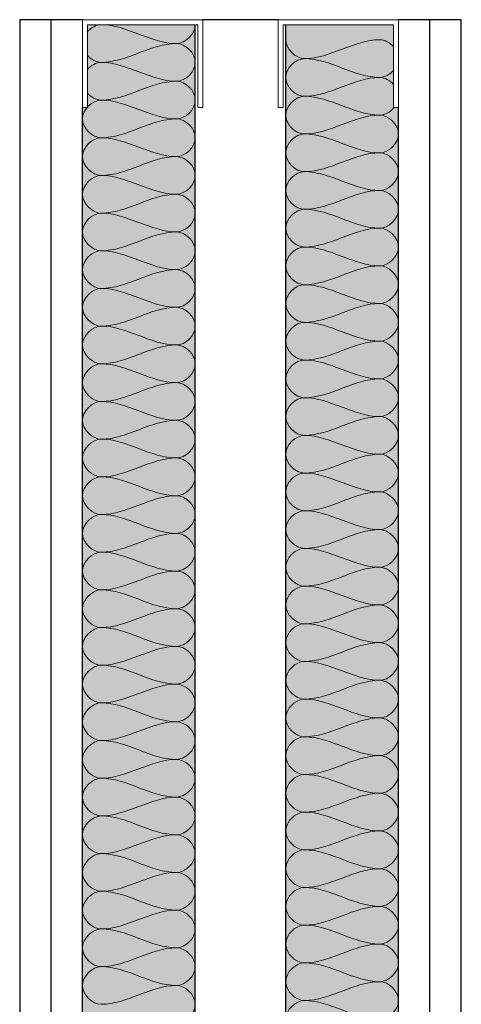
# Model space of a CAD drawing. Header units: millimetres. Extents: x -324 to 2524, y -490 to 1000.
# Tile 2 of 6: x -148 to 28, y 608 to 1000. Entities that reach past the tile are written whole.
import ezdxf

# ---------------------------------------------------------------- set-up
doc = ezdxf.new("R2010")
doc.units = ezdxf.units.MM
for name, color, linetype, lineweight in [('A-DETL', 90, 'Continuous', 18), ('A-DETL-GENF', 92, 'Continuous', 18), ('A-WALL', 113, 'Continuous', 25), ('A-WALL-PATT', 111, 'Continuous', 25), ('I-WALL', 2, 'Continuous', 25)]:
    doc.layers.add(name, color=color, linetype=linetype, lineweight=lineweight)

# ---------------------------------------------------------------- blocks, each defined once
blk = doc.blocks.new('metal-framing_raia - 48mm-7427-Section 1')
at = {"layer": 'A-DETL-GENF'}
for p, q in [((-121, 35), (-123, 35)), ((-123, 35), (-123, 0)), ((-121, 2), (-121, 35)), ((-75, 35), (-77, 35)), ((-77, 35), (-77, 2)), ((-75, 0), (-75, 35)), ((-123, 6), (-123, 29)), ((-121, 29), (-121, 6)), ((-77, 29), (-77, 6)), ((-75, 6), (-75, 29)), ((-123, 0), (-75, 0)), ((-77, 2), (-121, 2))]:
    blk.add_line(p, q, dxfattribs=at)

msp = doc.modelspace()

# ---------------------------------------------------------------- hatches: boundary and pattern name
at = {"layer": 'A-WALL-PATT'}
for points in [[(-78, 2), (-78, 998), (-121, 998), (-121, 965), (-123, 965), (-123, 35), (-121, 35), (-121, 2)], [(1, 2), (1, 35), (3, 35), (3, 965), (1, 965), (1, 998), (-42, 998), (-42, 2)]]:
    msp.add_hatch(color=256, dxfattribs=at).paths.add_polyline_path(points)

# ---------------------------------------------------------------- linework, layer by layer
at = {"layer": 'A-DETL'}
for points in [[(-115.5, 998), (-117.506, 998), (-119.65, 996.793), (-121.13, 995.063)], [(-85.5, 990.5), (-95.808, 990.5), (-105.192, 998), (-115.5, 998)], [(-78, 998), (-78, 994.464), (-81.964, 990.5), (-85.5, 990.5)], [(-34.5, 984.5), (-38.036, 984.5), (-42, 988.464), (-42, 992)], [(-4.5, 992), (-14.808, 992), (-24.192, 984.5), (-34.5, 984.5)], [(1.13, 989.063), (-0.35, 990.793), (-2.494, 992), (-4.5, 992)], [(-115.5, 983), (-105.192, 983), (-95.808, 990.5), (-85.5, 990.5)], [(-85.5, 990.5), (-81.964, 990.5), (-74.036, 983), (-81.964, 975.5), (-85.5, 975.5)], [(-121.13, 985.937), (-119.65, 984.207), (-117.506, 983), (-115.5, 983)], [(-34.5, 969.5), (-38.036, 969.5), (-45.964, 977), (-38.036, 984.5), (-34.5, 984.5)], [(-34.5, 984.5), (-24.192, 984.5), (-14.808, 977), (-4.5, 977)], [(-115.5, 983), (-117.506, 983), (-119.65, 981.793), (-121.13, 980.063)], [(-85.5, 975.5), (-95.808, 975.5), (-105.192, 983), (-115.5, 983)], [(-4.5, 977), (-14.808, 977), (-24.192, 969.5), (-34.5, 969.5)], [(-4.5, 977), (-2.494, 977), (-0.35, 978.207), (1.13, 979.937)], [(1.13, 974.063), (-0.35, 975.793), (-2.494, 977), (-4.5, 977)], [(-115.5, 968), (-105.192, 968), (-95.808, 975.5), (-85.5, 975.5)], [(-85.5, 975.5), (-81.964, 975.5), (-74.036, 968), (-81.964, 960.5), (-85.5, 960.5)], [(-121.13, 970.937), (-119.65, 969.207), (-117.506, 968), (-115.5, 968)], [(-34.5, 954.5), (-38.036, 954.5), (-45.964, 962), (-38.036, 969.5), (-34.5, 969.5)], [(-34.5, 969.5), (-24.192, 969.5), (-14.808, 962), (-4.5, 962)], [(-115.5, 968), (-119.036, 968), (-126.964, 960.5), (-119.036, 953), (-115.5, 953)], [(-85.5, 960.5), (-95.808, 960.5), (-105.192, 968), (-115.5, 968)], [(-4.5, 962), (-2.494, 962), (-0.35, 963.207), (1.13, 964.937)], [(-115.5, 953), (-105.192, 953), (-95.808, 960.5), (-85.5, 960.5)], [(-85.5, 960.5), (-81.964, 960.5), (-74.036, 953), (-81.964, 945.5), (-85.5, 945.5)], [(-4.5, 962), (-14.808, 962), (-24.192, 954.5), (-34.5, 954.5)], [(-4.5, 947), (-0.964, 947), (6.964, 954.5), (-0.964, 962), (-4.5, 962)], [(-115.5, 953), (-119.036, 953), (-126.964, 945.5), (-119.036, 938), (-115.5, 938)], [(-85.5, 945.5), (-95.808, 945.5), (-105.192, 953), (-115.5, 953)], [(-34.5, 939.5), (-38.036, 939.5), (-45.964, 947), (-38.036, 954.5), (-34.5, 954.5)], [(-34.5, 954.5), (-24.192, 954.5), (-14.808, 947), (-4.5, 947)], [(-115.5, 938), (-105.192, 938), (-95.808, 945.5), (-85.5, 945.5)], [(-85.5, 945.5), (-81.964, 945.5), (-74.036, 938), (-81.964, 930.5), (-85.5, 930.5)], [(-4.5, 947), (-14.808, 947), (-24.192, 939.5), (-34.5, 939.5)], [(-4.5, 932), (-0.964, 932), (6.964, 939.5), (-0.964, 947), (-4.5, 947)], [(-115.5, 938), (-119.036, 938), (-126.964, 930.5), (-119.036, 923), (-115.5, 923)], [(-85.5, 930.5), (-95.808, 930.5), (-105.192, 938), (-115.5, 938)], [(-34.5, 924.5), (-38.036, 924.5), (-45.964, 932), (-38.036, 939.5), (-34.5, 939.5)], [(-34.5, 939.5), (-24.192, 939.5), (-14.808, 932), (-4.5, 932)], [(-115.5, 923), (-105.192, 923), (-95.808, 930.5), (-85.5, 930.5)], [(-85.5, 930.5), (-81.964, 930.5), (-74.036, 923), (-81.964, 915.5), (-85.5, 915.5)], [(-4.5, 932), (-14.808, 932), (-24.192, 924.5), (-34.5, 924.5)], [(-4.5, 917), (-0.964, 917), (6.964, 924.5), (-0.964, 932), (-4.5, 932)], [(-115.5, 923), (-119.036, 923), (-126.964, 915.5), (-119.036, 908), (-115.5, 908)], [(-85.5, 915.5), (-95.808, 915.5), (-105.192, 923), (-115.5, 923)], [(-34.5, 909.5), (-38.036, 909.5), (-45.964, 917), (-38.036, 924.5), (-34.5, 924.5)], [(-34.5, 924.5), (-24.192, 924.5), (-14.808, 917), (-4.5, 917)], [(-115.5, 908), (-105.192, 908), (-95.808, 915.5), (-85.5, 915.5)], [(-85.5, 915.5), (-81.964, 915.5), (-74.036, 908), (-81.964, 900.5), (-85.5, 900.5)], [(-4.5, 917), (-14.808, 917), (-24.192, 909.5), (-34.5, 909.5)], [(-4.5, 902), (-0.964, 902), (6.964, 909.5), (-0.964, 917), (-4.5, 917)], [(-34.5, 894.5), (-38.036, 894.5), (-45.964, 902), (-38.036, 909.5), (-34.5, 909.5)], [(-34.5, 909.5), (-24.192, 909.5), (-14.808, 902), (-4.5, 902)], [(-115.5, 908), (-119.036, 908), (-126.964, 900.5), (-119.036, 893), (-115.5, 893)], [(-85.5, 900.5), (-95.808, 900.5), (-105.192, 908), (-115.5, 908)], [(-4.5, 902), (-14.808, 902), (-24.192, 894.5), (-34.5, 894.5)], [(-4.5, 887), (-0.964, 887), (6.964, 894.5), (-0.964, 902), (-4.5, 902)], [(-115.5, 893), (-105.192, 893), (-95.808, 900.5), (-85.5, 900.5)], [(-85.5, 900.5), (-81.964, 900.5), (-74.036, 893), (-81.964, 885.5), (-85.5, 885.5)], [(-34.5, 879.5), (-38.036, 879.5), (-45.964, 887), (-38.036, 894.5), (-34.5, 894.5)], [(-34.5, 894.5), (-24.192, 894.5), (-14.808, 887), (-4.5, 887)], [(-115.5, 893), (-119.036, 893), (-126.964, 885.5), (-119.036, 878), (-115.5, 878)], [(-85.5, 885.5), (-95.808, 885.5), (-105.192, 893), (-115.5, 893)], [(-4.5, 887), (-14.808, 887), (-24.192, 879.5), (-34.5, 879.5)], [(-4.5, 872), (-0.964, 872), (6.964, 879.5), (-0.964, 887), (-4.5, 887)], [(-115.5, 878), (-105.192, 878), (-95.808, 885.5), (-85.5, 885.5)], [(-85.5, 885.5), (-81.964, 885.5), (-74.036, 878), (-81.964, 870.5), (-85.5, 870.5)], [(-34.5, 864.5), (-38.036, 864.5), (-45.964, 872), (-38.036, 879.5), (-34.5, 879.5)], [(-34.5, 879.5), (-24.192, 879.5), (-14.808, 872), (-4.5, 872)], [(-115.5, 878), (-119.036, 878), (-126.964, 870.5), (-119.036, 863), (-115.5, 863)], [(-85.5, 870.5), (-95.808, 870.5), (-105.192, 878), (-115.5, 878)], [(-115.5, 863), (-105.192, 863), (-95.808, 870.5), (-85.5, 870.5)], [(-85.5, 870.5), (-81.964, 870.5), (-74.036, 863), (-81.964, 855.5), (-85.5, 855.5)], [(-4.5, 872), (-14.808, 872), (-24.192, 864.5), (-34.5, 864.5)], [(-4.5, 857), (-0.964, 857), (6.964, 864.5), (-0.964, 872), (-4.5, 872)], [(-115.5, 863), (-119.036, 863), (-126.964, 855.5), (-119.036, 848), (-115.5, 848)], [(-85.5, 855.5), (-95.808, 855.5), (-105.192, 863), (-115.5, 863)], [(-34.5, 849.5), (-38.036, 849.5), (-45.964, 857), (-38.036, 864.5), (-34.5, 864.5)], [(-34.5, 864.5), (-24.192, 864.5), (-14.808, 857), (-4.5, 857)], [(-115.5, 848), (-105.192, 848), (-95.808, 855.5), (-85.5, 855.5)], [(-85.5, 855.5), (-81.964, 855.5), (-74.036, 848), (-81.964, 840.5), (-85.5, 840.5)], [(-4.5, 857), (-14.808, 857), (-24.192, 849.5), (-34.5, 849.5)], [(-4.5, 842), (-0.964, 842), (6.964, 849.5), (-0.964, 857), (-4.5, 857)], [(-115.5, 848), (-119.036, 848), (-126.964, 840.5), (-119.036, 833), (-115.5, 833)], [(-85.5, 840.5), (-95.808, 840.5), (-105.192, 848), (-115.5, 848)], [(-34.5, 834.5), (-38.036, 834.5), (-45.964, 842), (-38.036, 849.5), (-34.5, 849.5)], [(-34.5, 849.5), (-24.192, 849.5), (-14.808, 842), (-4.5, 842)], [(-115.5, 833), (-105.192, 833), (-95.808, 840.5), (-85.5, 840.5)], [(-85.5, 840.5), (-81.964, 840.5), (-74.036, 833), (-81.964, 825.5), (-85.5, 825.5)], [(-4.5, 842), (-14.808, 842), (-24.192, 834.5), (-34.5, 834.5)], [(-4.5, 827), (-0.964, 827), (6.964, 834.5), (-0.964, 842), (-4.5, 842)], [(-115.5, 833), (-119.036, 833), (-126.964, 825.5), (-119.036, 818), (-115.5, 818)], [(-85.5, 825.5), (-95.808, 825.5), (-105.192, 833), (-115.5, 833)], [(-34.5, 819.5), (-38.036, 819.5), (-45.964, 827), (-38.036, 834.5), (-34.5, 834.5)], [(-34.5, 834.5), (-24.192, 834.5), (-14.808, 827), (-4.5, 827)], [(-115.5, 818), (-105.192, 818), (-95.808, 825.5), (-85.5, 825.5)], [(-85.5, 825.5), (-81.964, 825.5), (-74.036, 818), (-81.964, 810.5), (-85.5, 810.5)], [(-4.5, 827), (-14.808, 827), (-24.192, 819.5), (-34.5, 819.5)], [(-4.5, 812), (-0.964, 812), (6.964, 819.5), (-0.964, 827), (-4.5, 827)], [(-34.5, 804.5), (-38.036, 804.5), (-45.964, 812), (-38.036, 819.5), (-34.5, 819.5)], [(-34.5, 819.5), (-24.192, 819.5), (-14.808, 812), (-4.5, 812)], [(-115.5, 818), (-119.036, 818), (-126.964, 810.5), (-119.036, 803), (-115.5, 803)], [(-85.5, 810.5), (-95.808, 810.5), (-105.192, 818), (-115.5, 818)], [(-4.5, 812), (-14.808, 812), (-24.192, 804.5), (-34.5, 804.5)], [(-4.5, 797), (-0.964, 797), (6.964, 804.5), (-0.964, 812), (-4.5, 812)], [(-115.5, 803), (-105.192, 803), (-95.808, 810.5), (-85.5, 810.5)], [(-85.5, 810.5), (-81.964, 810.5), (-74.036, 803), (-81.964, 795.5), (-85.5, 795.5)], [(-34.5, 789.5), (-38.036, 789.5), (-45.964, 797), (-38.036, 804.5), (-34.5, 804.5)], [(-34.5, 804.5), (-24.192, 804.5), (-14.808, 797), (-4.5, 797)], [(-115.5, 803), (-119.036, 803), (-126.964, 795.5), (-119.036, 788), (-115.5, 788)], [(-85.5, 795.5), (-95.808, 795.5), (-105.192, 803), (-115.5, 803)], [(-4.5, 797), (-14.808, 797), (-24.192, 789.5), (-34.5, 789.5)], [(-4.5, 782), (-0.964, 782), (6.964, 789.5), (-0.964, 797), (-4.5, 797)], [(-115.5, 788), (-105.192, 788), (-95.808, 795.5), (-85.5, 795.5)], [(-85.5, 795.5), (-81.964, 795.5), (-74.036, 788), (-81.964, 780.5), (-85.5, 780.5)], [(-115.5, 788), (-119.036, 788), (-126.964, 780.5), (-119.036, 773), (-115.5, 773)], [(-85.5, 780.5), (-95.808, 780.5), (-105.192, 788), (-115.5, 788)], [(-34.5, 774.5), (-38.036, 774.5), (-45.964, 782), (-38.036, 789.5), (-34.5, 789.5)], [(-34.5, 789.5), (-24.192, 789.5), (-14.808, 782), (-4.5, 782)], [(-115.5, 773), (-105.192, 773), (-95.808, 780.5), (-85.5, 780.5)], [(-85.5, 780.5), (-81.964, 780.5), (-74.036, 773), (-81.964, 765.5), (-85.5, 765.5)], [(-4.5, 782), (-14.808, 782), (-24.192, 774.5), (-34.5, 774.5)], [(-4.5, 767), (-0.964, 767), (6.964, 774.5), (-0.964, 782), (-4.5, 782)], [(-115.5, 773), (-119.036, 773), (-126.964, 765.5), (-119.036, 758), (-115.5, 758)], [(-85.5, 765.5), (-95.808, 765.5), (-105.192, 773), (-115.5, 773)], [(-34.5, 759.5), (-38.036, 759.5), (-45.964, 767), (-38.036, 774.5), (-34.5, 774.5)], [(-34.5, 774.5), (-24.192, 774.5), (-14.808, 767), (-4.5, 767)], [(-115.5, 758), (-105.192, 758), (-95.808, 765.5), (-85.5, 765.5)], [(-85.5, 765.5), (-81.964, 765.5), (-74.036, 758), (-81.964, 750.5), (-85.5, 750.5)], [(-4.5, 767), (-14.808, 767), (-24.192, 759.5), (-34.5, 759.5)], [(-4.5, 752), (-0.964, 752), (6.964, 759.5), (-0.964, 767), (-4.5, 767)], [(-115.5, 758), (-119.036, 758), (-126.964, 750.5), (-119.036, 743), (-115.5, 743)], [(-85.5, 750.5), (-95.808, 750.5), (-105.192, 758), (-115.5, 758)], [(-34.5, 744.5), (-38.036, 744.5), (-45.964, 752), (-38.036, 759.5), (-34.5, 759.5)], [(-34.5, 759.5), (-24.192, 759.5), (-14.808, 752), (-4.5, 752)], [(-115.5, 743), (-105.192, 743), (-95.808, 750.5), (-85.5, 750.5)], [(-85.5, 750.5), (-81.964, 750.5), (-74.036, 743), (-81.964, 735.5), (-85.5, 735.5)], [(-4.5, 752), (-14.808, 752), (-24.192, 744.5), (-34.5, 744.5)], [(-4.5, 737), (-0.964, 737), (6.964, 744.5), (-0.964, 752), (-4.5, 752)], [(-115.5, 743), (-119.036, 743), (-126.964, 735.5), (-119.036, 728), (-115.5, 728)], [(-85.5, 735.5), (-95.808, 735.5), (-105.192, 743), (-115.5, 743)], [(-34.5, 729.5), (-38.036, 729.5), (-45.964, 737), (-38.036, 744.5), (-34.5, 744.5)], [(-34.5, 744.5), (-24.192, 744.5), (-14.808, 737), (-4.5, 737)], [(-4.5, 737), (-14.808, 737), (-24.192, 729.5), (-34.5, 729.5)], [(-4.5, 722), (-0.964, 722), (6.964, 729.5), (-0.964, 737), (-4.5, 737)], [(-115.5, 728), (-105.192, 728), (-95.808, 735.5), (-85.5, 735.5)], [(-85.5, 735.5), (-81.964, 735.5), (-74.036, 728), (-81.964, 720.5), (-85.5, 720.5)], [(-34.5, 714.5), (-38.036, 714.5), (-45.964, 722), (-38.036, 729.5), (-34.5, 729.5)], [(-34.5, 729.5), (-24.192, 729.5), (-14.808, 722), (-4.5, 722)], [(-115.5, 728), (-119.036, 728), (-126.964, 720.5), (-119.036, 713), (-115.5, 713)], [(-85.5, 720.5), (-95.808, 720.5), (-105.192, 728), (-115.5, 728)], [(-4.5, 722), (-14.808, 722), (-24.192, 714.5), (-34.5, 714.5)], [(-4.5, 707), (-0.964, 707), (6.964, 714.5), (-0.964, 722), (-4.5, 722)], [(-115.5, 713), (-105.192, 713), (-95.808, 720.5), (-85.5, 720.5)], [(-85.5, 720.5), (-81.964, 720.5), (-74.036, 713), (-81.964, 705.5), (-85.5, 705.5)], [(-34.5, 699.5), (-38.036, 699.5), (-45.964, 707), (-38.036, 714.5), (-34.5, 714.5)], [(-34.5, 714.5), (-24.192, 714.5), (-14.808, 707), (-4.5, 707)], [(-115.5, 713), (-119.036, 713), (-126.964, 705.5), (-119.036, 698), (-115.5, 698)], [(-85.5, 705.5), (-95.808, 705.5), (-105.192, 713), (-115.5, 713)], [(-4.5, 707), (-14.808, 707), (-24.192, 699.5), (-34.5, 699.5)], [(-4.5, 692), (-0.964, 692), (6.964, 699.5), (-0.964, 707), (-4.5, 707)], [(-115.5, 698), (-105.192, 698), (-95.808, 705.5), (-85.5, 705.5)], [(-85.5, 705.5), (-81.964, 705.5), (-74.036, 698), (-81.964, 690.5), (-85.5, 690.5)], [(-115.5, 698), (-119.036, 698), (-126.964, 690.5), (-119.036, 683), (-115.5, 683)], [(-85.5, 690.5), (-95.808, 690.5), (-105.192, 698), (-115.5, 698)], [(-34.5, 684.5), (-38.036, 684.5), (-45.964, 692), (-38.036, 699.5), (-34.5, 699.5)], [(-34.5, 699.5), (-24.192, 699.5), (-14.808, 692), (-4.5, 692)], [(-115.5, 683), (-105.192, 683), (-95.808, 690.5), (-85.5, 690.5)], [(-85.5, 690.5), (-81.964, 690.5), (-74.036, 683), (-81.964, 675.5), (-85.5, 675.5)], [(-4.5, 692), (-14.808, 692), (-24.192, 684.5), (-34.5, 684.5)], [(-4.5, 677), (-0.964, 677), (6.964, 684.5), (-0.964, 692), (-4.5, 692)], [(-115.5, 683), (-119.036, 683), (-126.964, 675.5), (-119.036, 668), (-115.5, 668)], [(-85.5, 675.5), (-95.808, 675.5), (-105.192, 683), (-115.5, 683)], [(-34.5, 669.5), (-38.036, 669.5), (-45.964, 677), (-38.036, 684.5), (-34.5, 684.5)], [(-34.5, 684.5), (-24.192, 684.5), (-14.808, 677), (-4.5, 677)], [(-115.5, 668), (-105.192, 668), (-95.808, 675.5), (-85.5, 675.5)], [(-85.5, 675.5), (-81.964, 675.5), (-74.036, 668), (-81.964, 660.5), (-85.5, 660.5)], [(-4.5, 677), (-14.808, 677), (-24.192, 669.5), (-34.5, 669.5)], [(-4.5, 662), (-0.964, 662), (6.964, 669.5), (-0.964, 677), (-4.5, 677)], [(-115.5, 668), (-119.036, 668), (-126.964, 660.5), (-119.036, 653), (-115.5, 653)], [(-85.5, 660.5), (-95.808, 660.5), (-105.192, 668), (-115.5, 668)], [(-34.5, 654.5), (-38.036, 654.5), (-45.964, 662), (-38.036, 669.5), (-34.5, 669.5)], [(-34.5, 669.5), (-24.192, 669.5), (-14.808, 662), (-4.5, 662)], [(-115.5, 653), (-105.192, 653), (-95.808, 660.5), (-85.5, 660.5)], [(-85.5, 660.5), (-81.964, 660.5), (-74.036, 653), (-81.964, 645.5), (-85.5, 645.5)], [(-4.5, 662), (-14.808, 662), (-24.192, 654.5), (-34.5, 654.5)], [(-4.5, 647), (-0.964, 647), (6.964, 654.5), (-0.964, 662), (-4.5, 662)], [(-115.5, 653), (-119.036, 653), (-126.964, 645.5), (-119.036, 638), (-115.5, 638)], [(-85.5, 645.5), (-95.808, 645.5), (-105.192, 653), (-115.5, 653)], [(-34.5, 639.5), (-38.036, 639.5), (-45.964, 647), (-38.036, 654.5), (-34.5, 654.5)], [(-34.5, 654.5), (-24.192, 654.5), (-14.808, 647), (-4.5, 647)], [(-4.5, 647), (-14.808, 647), (-24.192, 639.5), (-34.5, 639.5)], [(-4.5, 632), (-0.964, 632), (6.964, 639.5), (-0.964, 647), (-4.5, 647)], [(-115.5, 638), (-105.192, 638), (-95.808, 645.5), (-85.5, 645.5)], [(-85.5, 645.5), (-81.964, 645.5), (-74.036, 638), (-81.964, 630.5), (-85.5, 630.5)], [(-34.5, 624.5), (-38.036, 624.5), (-45.964, 632), (-38.036, 639.5), (-34.5, 639.5)], [(-34.5, 639.5), (-24.192, 639.5), (-14.808, 632), (-4.5, 632)], [(-115.5, 638), (-119.036, 638), (-126.964, 630.5), (-119.036, 623), (-115.5, 623)], [(-85.5, 630.5), (-95.808, 630.5), (-105.192, 638), (-115.5, 638)], [(-4.5, 632), (-14.808, 632), (-24.192, 624.5), (-34.5, 624.5)], [(-4.5, 617), (-0.964, 617), (6.964, 624.5), (-0.964, 632), (-4.5, 632)], [(-115.5, 623), (-105.192, 623), (-95.808, 630.5), (-85.5, 630.5)], [(-85.5, 630.5), (-81.964, 630.5), (-74.036, 623), (-81.964, 615.5), (-85.5, 615.5)], [(-34.5, 609.5), (-38.036, 609.5), (-45.964, 617), (-38.036, 624.5), (-34.5, 624.5)], [(-34.5, 624.5), (-24.192, 624.5), (-14.808, 617), (-4.5, 617)], [(-115.5, 623), (-119.036, 623), (-126.964, 615.5), (-119.036, 608), (-115.5, 608)], [(-85.5, 615.5), (-95.808, 615.5), (-105.192, 623), (-115.5, 623)], [(-115.5, 608), (-105.192, 608), (-95.808, 615.5), (-85.5, 615.5)], [(-85.5, 615.5), (-81.964, 615.5), (-74.036, 608), (-81.964, 600.5), (-85.5, 600.5)], [(-4.5, 617), (-14.808, 617), (-24.192, 609.5), (-34.5, 609.5)], [(-4.5, 602), (-0.964, 602), (6.964, 609.5), (-0.964, 617), (-4.5, 617)], [(-34.5, 594.5), (-38.036, 594.5), (-45.964, 602), (-38.036, 609.5), (-34.5, 609.5)], [(-34.5, 609.5), (-24.192, 609.5), (-14.808, 602), (-4.5, 602)]]:
    msp.add_open_spline(points, degree=3, dxfattribs=at)
at = {"layer": 'A-WALL'}
for p, q in [((-135.5, 0), (-135.5, 1000)), ((15.5, 0), (15.5, 1000)), ((-78, 2), (-78, 998)), ((-42, 2), (-42, 998)), ((-123, 35), (-123, 965)), ((3, 35), (3, 965))]:
    msp.add_line(p, q, dxfattribs=at)
at = {"layer": 'I-WALL'}
for p, q in [((-123, 1000), (-148, 1000)), ((-148, 1000), (-148, 0)), ((-45, 1000), (-75, 1000)), ((28, 1000), (3, 1000)), ((28, 0), (28, 1000))]:
    msp.add_line(p, q, dxfattribs=at)

# ---------------------------------------------------------------- block references
at = {"layer": 'A-DETL-GENF', "rotation": 180}
for p in [(-198, 1000), (-120, 1000)]:
    msp.add_blockref('metal-framing_raia - 48mm-7427-Section 1', p, dxfattribs=at)

doc.saveas('drawing.dxf')
